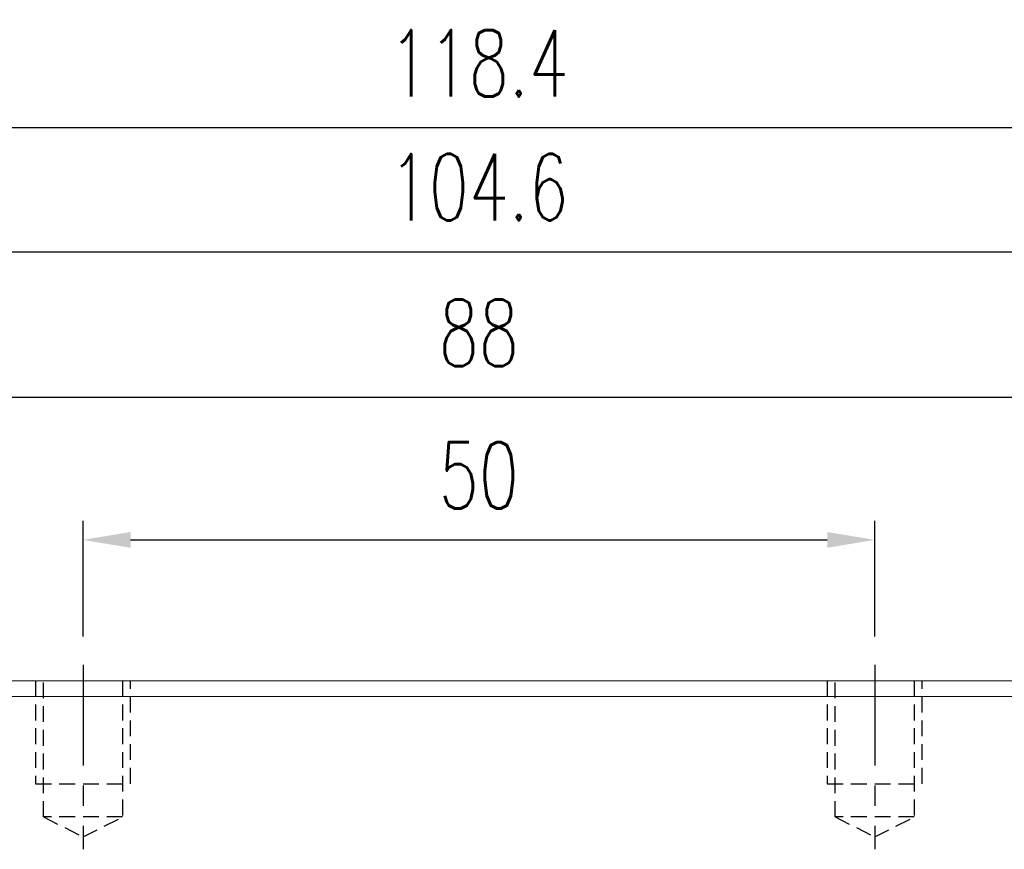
# Model space of a CAD drawing. Header units: millimetres. Extents: x 46 to 338, y 99 to 208.
# Tile 50 of 51: x 230 to 292, y 141 to 194. Entities that reach past the tile are written whole.
import ezdxf

# ---------------------------------------------------------------- set-up
doc = ezdxf.new("R2010")
doc.units = ezdxf.units.MM
doc.header["$PDSIZE"] = -1
doc.linetypes.add('CENTER', pattern=[10.16, 6.35, -1.27, 1.27, -1.27])
doc.linetypes.add('DASHED', pattern=[0.75, 0.5, -0.25])
for name, color, linetype in [('CL', 1, 'CENTER'), ('DIM', 4, 'Continuous'), ('HID', 2, 'DASHED'), ('OUT', 3, 'Continuous')]:
    doc.layers.add(name, color=color, linetype=linetype)
doc.styles.add('DIM-7', font='SIMPLEX.shx', dxfattribs={"width": 0.7, "bigfont": 'chineset.shx'})
doc.dimstyles.new('CNS', dxfattribs={"dimtxt": 3.5, "dimasz": 2.5, "dimexe": 1, "dimexo": 1.5, "dimgap": 0.09, "dimtad": 0, "dimdsep": 46, "dimtxsty": 'DIM-7', "dimcen": 0.09, "dimclrd": 1, "dimclre": 1, "dimclrt": 4, "dimadec": 0, "dimazin": 0, "dimtfac": 1, "dimtix": 1, "dimtmove": 2, "dimatfit": 3, "dimfxl": 1, "dimtvp": 0.971429, "dimtolj": 1, "dimarcsym": 0})

# ---------------------------------------------------------------- blocks, each defined once
blk = doc.blocks.new('*D7')
at = {"layer": 'DEFPOINTS', "color": 0}
for p in [(283.564, 160.743), (233.564, 152.845), (283.564, 152.845)]:
    blk.add_point(p, dxfattribs=at)
at = {"layer": 'DIM', "color": 7, "lineweight": -2}
for p, q in [((233.564, 154.645), (233.564, 161.943)), ((283.564, 154.645), (283.564, 161.943)), ((236.564, 160.743), (280.564, 160.743))]:
    blk.add_line(p, q, dxfattribs=at)
at = {"layer": 'DIM', "color": 7}
for points in [[(236.564, 161.243), (236.564, 160.243), (233.564, 160.743)], [(280.564, 161.243), (280.564, 160.243), (283.564, 160.743)]]:
    blk.add_solid(points, dxfattribs=at)
at = {"layer": 'DIM', "color": 7, "insert": (258.564, 164.823), "char_height": 4.2, "attachment_point": 5, "style": 'DIM-7'}
blk.add_mtext('\\A1;50', dxfattribs=at)
blk = doc.blocks.new('*D8')
at = {"layer": 'DEFPOINTS', "color": 0}
for p in [(214.564, 169.743), (214.564, 151.845), (302.564, 151.845)]:
    blk.add_point(p, dxfattribs=at)
at = {"layer": 'DIM', "color": 7, "lineweight": -2}
for p, q in [((214.564, 153.645), (214.564, 170.943)), ((302.564, 153.645), (302.564, 170.943)), ((299.564, 169.743), (217.564, 169.743))]:
    blk.add_line(p, q, dxfattribs=at)
at = {"layer": 'DIM', "color": 7}
for points in [[(217.564, 170.243), (217.564, 169.243), (214.564, 169.743)], [(299.564, 170.243), (299.564, 169.243), (302.564, 169.743)]]:
    blk.add_solid(points, dxfattribs=at)
at = {"layer": 'DIM', "color": 7, "insert": (258.564, 173.823), "char_height": 4.2, "attachment_point": 5, "style": 'DIM-7'}
blk.add_mtext('\\A1;88', dxfattribs=at)
blk = doc.blocks.new('*D9')
at = {"layer": 'DEFPOINTS', "color": 0}
for p in [(199.364, 186.76), (317.764, 148.095), (199.364, 147.895)]:
    blk.add_point(p, dxfattribs=at)
at = {"layer": 'DIM', "color": 7, "lineweight": -2}
for p, q in [((199.364, 149.695), (199.364, 187.96)), ((317.764, 149.895), (317.764, 187.96)), ((314.764, 186.76), (202.364, 186.76))]:
    blk.add_line(p, q, dxfattribs=at)
at = {"layer": 'DIM', "color": 7}
for points in [[(202.364, 187.26), (202.364, 186.26), (199.364, 186.76)], [(314.764, 187.26), (314.764, 186.26), (317.764, 186.76)]]:
    blk.add_solid(points, dxfattribs=at)
at = {"layer": 'DIM', "color": 7, "insert": (258.564, 190.84), "char_height": 4.2, "attachment_point": 5, "style": 'DIM-7'}
blk.add_mtext('\\A1;118.4', dxfattribs=at)
blk = doc.blocks.new('*D25')
at = {"layer": 'DEFPOINTS', "color": 0}
for p in [(310.864, 178.936), (206.264, 148.145), (310.864, 148.145)]:
    blk.add_point(p, dxfattribs=at)
at = {"layer": 'DIM', "color": 7, "lineweight": -2}
for p, q in [((206.264, 149.945), (206.264, 180.136)), ((310.864, 149.945), (310.864, 180.136)), ((209.264, 178.936), (307.864, 178.936))]:
    blk.add_line(p, q, dxfattribs=at)
at = {"layer": 'DIM', "color": 7}
for points in [[(209.264, 179.436), (209.264, 178.436), (206.264, 178.936)], [(307.864, 179.436), (307.864, 178.436), (310.864, 178.936)]]:
    blk.add_solid(points, dxfattribs=at)
at = {"layer": 'DIM', "color": 7, "insert": (258.564, 183.016), "char_height": 4.2, "attachment_point": 5, "style": 'DIM-7'}
blk.add_mtext('\\A1;104.6', dxfattribs=at)

msp = doc.modelspace()

# ---------------------------------------------------------------- linework, layer by layer
at = {"layer": 'CL', "color": 0}
for p, q in [((233.564, 152.845), (233.564, 141.202)), ((283.564, 152.845), (283.564, 141.202))]:
    msp.add_line(p, q, dxfattribs=at)
at = {"layer": 'HID', "color": 0, "ltscale": 2}
for p, q in [((230.564, 151.845), (230.564, 145.345)), ((231.064, 143.245), (231.064, 151.845)), ((236.064, 151.845), (236.064, 143.245)), ((236.564, 145.345), (236.564, 151.845)), ((280.564, 151.845), (280.564, 145.345)), ((281.064, 143.245), (281.064, 151.845)), ((286.064, 151.845), (286.064, 143.245)), ((286.564, 145.345), (286.564, 151.845)), ((230.564, 145.345), (236.564, 145.345)), ((280.564, 145.345), (286.564, 145.345)), ((231.064, 143.245), (233.564, 141.995)), ((236.064, 143.245), (231.064, 143.245)), ((233.564, 141.995), (236.064, 143.245)), ((281.064, 143.245), (283.564, 141.995)), ((286.064, 143.245), (281.064, 143.245)), ((283.564, 141.995), (286.064, 143.245))]:
    msp.add_line(p, q, dxfattribs=at)
at = {"layer": 'OUT', "color": 0, "linetype": 'Continuous', "lineweight": 15}
for p, q in [((302.564, 151.845), (214.564, 151.845)), ((302.564, 150.845), (214.564, 150.845))]:
    msp.add_line(p, q, dxfattribs=at)

# ---------------------------------------------------------------- dimensions: what is measured, and where the dimension line sits
at = {"layer": 'DIM', "color": 0}
for base, p1, p2, picture, middle in [((199.364, 186.76), (317.764, 148.095), (199.364, 147.895), '*D9', (258.564, 190.84)), ((310.864, 178.936), (206.264, 148.145), (310.864, 148.145), '*D25', (258.564, 183.016)), ((214.564, 169.743), (302.564, 151.845), (214.564, 151.845), '*D8', (258.564, 173.823)), ((283.564, 160.743), (233.564, 152.845), (283.564, 152.845), '*D7', (258.564, 164.823))]:
    dim = msp.add_linear_dim(base=base, p1=p1, p2=p2, dimstyle='CNS', override={"dimscale": 1.2, "dimclrd": 7, "dimclre": 7, "dimclrt": 7}, dxfattribs=at)
    dim.commit()
    dim.dimension.update_dxf_attribs({"geometry": picture, "text_midpoint": middle})

doc.saveas('drawing.dxf')
